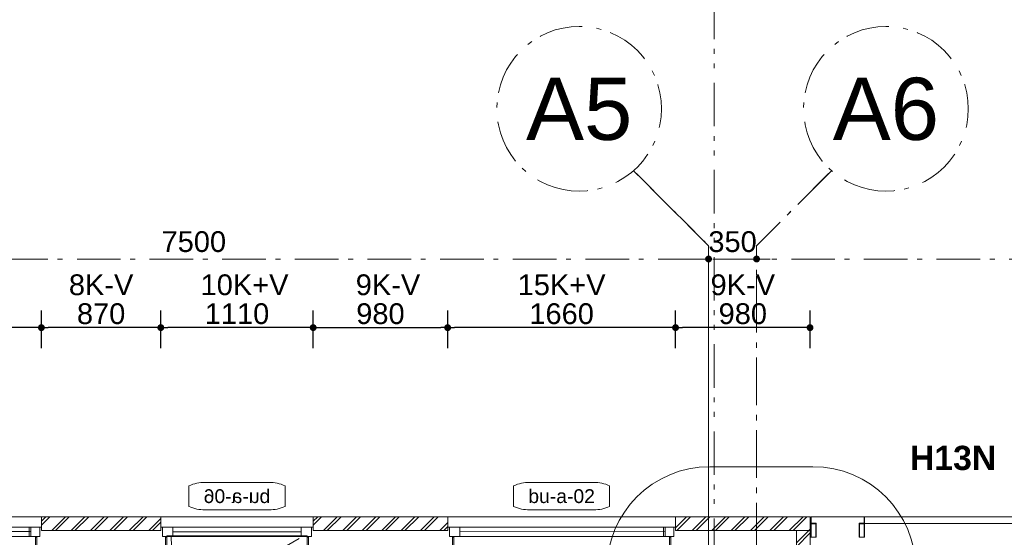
# Model space of a CAD drawing. Header units: millimetres. Extents: x -62314 to 79800, y -34032 to 28340.
# Tile 32 of 256: x 13115 to 20288, y 20485 to 24257. Entities that reach past the tile are written whole.
import ezdxf
from ezdxf.enums import TextEntityAlignment as Align

# ---------------------------------------------------------------- set-up
doc = ezdxf.new("R2010")
doc.units = ezdxf.units.MM
doc.header["$LTSCALE"] = 508
doc.header["$PDMODE"] = 1
doc.header["$PDSIZE"] = -2
for name, pattern in [('Dash Style-1', [0.41664, 0.20828, -0.20836]), ('Dash Style-6', [1.04164, 0.625, -0.20828, 0.06943, -0.13893]), ('Dash Style-8', [1.25, 0.625, -0.20828, 0.06943, -0.13893, 0.06943, -0.13893])]:
    doc.linetypes.add(name, pattern=pattern)
doc.layers.get('0').update_dxf_attribs({"lineweight": 0})
doc.layers.get('DEFPOINTS').update_dxf_attribs({"lineweight": 0})
for name, color, linetype, lineweight in [('(00) tekening-aanzicht grijs', 8, 'Continuous', 0), ('(00) tekening-lijn draairichting', 7, 'Dash Style-1', 0), ('(00) tekening-merk kozijn', 40, 'Continuous', 0), ('(00) tekening-stramien-algemeen', 7, 'Dash Style-6', 0), ('(00) tekening-verwijzing', 33, 'Fence_Line', 0), ('(00) tekst-algemeen', 8, 'Continuous', 0), ('(00) tekst-tekening verwijzing', 8, 'Continuous', 0), ('(02) sloop-demarcatielijn', 5, 'Dash Style-1', 0), ('(21) buitenwanden-X baksteen_metselwerk', 92, 'Continuous', 0), ('(42) binnenwandafwerkingen-R plaatmateriaal algemeen', 12, 'Continuous', 0), ('(__) constructies_materialen-Xh4 alu producten', 140, 'Continuous', 0), ('Dimension', 7, 'Continuous', 0), ('None', 7, 'Continuous', 0)]:
    doc.layers.add(name, color=color, linetype=linetype, lineweight=lineweight)
doc.styles.add('Arial', font='Arial')
doc.styles.add('Arial Bold (bold)', font='Arial Bold')
doc.styles.add('Helvetica', font='Helvetica')
doc.linetypes.add('Fence_Line', pattern='A,0,[1,Fence_Line.shx,S=0.19685,R=0,X=0,Y=-0.441942],-5', length=5)
doc.dimstyles.new('KE __', dxfattribs={"dimtxt": 151.308594, "dimasz": 50.074463, "dimexe": 125, "dimexo": 500, "dimgap": 25, "dimtad": 1, "dimdec": 1, "dimtxsty": 'Helvetica', "dimblk": 'DOT', "dimblk1": 'DOT', "dimblk2": 'DOT', "dimcen": 0, "dimdle": 100, "dimazin": 0, "dimtfac": 0.8, "dimtdec": 1, "dimtix": 1, "dimtmove": 0, "dimatfit": 0, "dimldrblk": 'DOT', "dimfxl": 150, "dimfxlon": 1, "dimfrac": 2, "dimtolj": 1, "dimarcsym": 0})
pattern_1 = [(45, (163395.98, 42314.6), (70.71068, -70.71068), []), (45, (163410.13, 42300.46), (70.71068, -70.71068), [])]

# ---------------------------------------------------------------- blocks, each defined once
blk = doc.blocks.new('alu regel 40x100')
at = {"layer": '(__) constructies_materialen-Xh4 alu producten', "color": 1, "lineweight": 0, "transparency": 33554687, "flags": 128}
for points in [[(0, 100), (0, 0), (40, 0), (40, 100)], [(38, 2), (2, 2), (2, 98), (38, 98)]]:
    blk.add_lwpolyline(points, close=True, dxfattribs=at)
blk = doc.blocks.new('Group-53-1')
at = {"layer": '(00) tekening-aanzicht grijs', "color": 17, "lineweight": 0, "transparency": 33554687, "flags": 128}
blk.add_lwpolyline([(18665.2, 8127.5), (19885.2, 8127.5), (19885.2, 8077.5), (18665.2, 8077.5)], close=True, dxfattribs=at)
at = {"layer": '(__) constructies_materialen-Xh4 alu producten', "color": 1, "lineweight": 0, "transparency": 33554687, "flags": 128}
blk.add_lwpolyline([(18313.1, 8079.5), (18275.1, 8079.5), (18275.1, 8125.5), (18663.2, 8125.5), (18663.2, 8079.5), (18625.2, 8079.5), (18625.2, 8077.5), (18665.2, 8077.5), (18665.2, 8127.5), (18273.1, 8127.5), (18273.1, 8077.5), (18313.1, 8077.5)], close=True, dxfattribs=at)
at = {"layer": 'None', "color": 17, "transparency": 33554687}
for p in [(18273.1, 7977.5), (18625.2, 7977.5)]:
    blk.add_blockref('alu regel 40x100', p, dxfattribs=at)
blk = doc.blocks.new('constructie laagbouw 01 totaal')
at = {"layer": 'None', "color": 17, "transparency": 33554687}
blk.add_blockref('Group-53-1', (0, 0), dxfattribs=at)
blk = doc.blocks.new('_Dot')
at = {"color": 0, "linetype": 'ByBlock', "lineweight": -2}
blk.add_line((-0.5, 0), (-1, 0), dxfattribs=at)
at = {"color": 0, "linetype": 'ByBlock', "const_width": 0.5}
blk.add_lwpolyline([(-0.25, 0, 1), (0.25, 0, 1)], format="xyb", close=True, dxfattribs=at)
blk = doc.blocks.new('*D109')
at = {"layer": 'DEFPOINTS', "color": 0, "transparency": 33554687}
for p in [(11612.7, 22013), (11612.7, 20635.4), (13272.7, 20635.4)]:
    blk.add_point(p, dxfattribs=at)
at = {"layer": 'Dimension', "color": 0, "lineweight": -2, "transparency": 33554687}
for p, q in [((11612.7, 21863), (11612.7, 22138)), ((13272.7, 21863), (13272.7, 22138)), ((13222.6, 22013), (11662.8, 22013))]:
    blk.add_line(p, q, dxfattribs=at)
at = {"layer": 'Dimension', "color": 0, "lineweight": -2, "xscale": 50.07446289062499, "yscale": 50.07446289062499, "zscale": 50.07446289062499, "rotation": 180}
blk.add_blockref('_Dot', (11612.7, 22013), dxfattribs=at)
at = {"layer": 'Dimension', "color": 0, "lineweight": -2, "xscale": 50.07446289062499, "yscale": 50.07446289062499, "zscale": 50.07446289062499}
blk.add_blockref('_Dot', (13272.7, 22013), dxfattribs=at)
at = {"layer": 'Dimension', "color": 0, "lineweight": 0, "transparency": 33554687, "insert": (12442.7, 22113.7), "char_height": 151.31, "attachment_point": 5, "style": 'Helvetica'}
blk.add_mtext('\\A1;1660', dxfattribs=at)
blk = doc.blocks.new('*D112')
at = {"layer": 'DEFPOINTS', "color": 0, "transparency": 33554687}
for p in [(13272.7, 22013), (13272.7, 20635.4), (14142.7, 20635.4)]:
    blk.add_point(p, dxfattribs=at)
at = {"layer": 'Dimension', "color": 0, "lineweight": -2, "transparency": 33554687}
for p, q in [((13272.7, 21863), (13272.7, 22138)), ((14142.7, 21863), (14142.7, 22138)), ((14092.6, 22013), (13322.8, 22013))]:
    blk.add_line(p, q, dxfattribs=at)
at = {"layer": 'Dimension', "color": 0, "lineweight": -2, "xscale": 50.07446289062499, "yscale": 50.07446289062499, "zscale": 50.07446289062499, "rotation": 180}
blk.add_blockref('_Dot', (13272.7, 22013), dxfattribs=at)
at = {"layer": 'Dimension', "color": 0, "lineweight": -2, "xscale": 50.07446289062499, "yscale": 50.07446289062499, "zscale": 50.07446289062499}
blk.add_blockref('_Dot', (14142.7, 22013), dxfattribs=at)
at = {"layer": 'Dimension', "color": 0, "lineweight": 0, "transparency": 33554687, "insert": (13707.7, 22113.7), "char_height": 151.31, "attachment_point": 5, "style": 'Helvetica'}
blk.add_mtext('\\A1;870', dxfattribs=at)
blk = doc.blocks.new('*D113')
at = {"layer": 'DEFPOINTS', "color": 0, "transparency": 33554687}
for p in [(16232.7, 22013), (16232.7, 20635.4), (17892.7, 20635.4)]:
    blk.add_point(p, dxfattribs=at)
at = {"layer": 'Dimension', "color": 0, "lineweight": -2, "transparency": 33554687}
for p, q in [((16232.7, 21863), (16232.7, 22138)), ((17892.7, 21863), (17892.7, 22138)), ((17842.6, 22013), (16282.8, 22013))]:
    blk.add_line(p, q, dxfattribs=at)
at = {"layer": 'Dimension', "color": 0, "lineweight": -2, "xscale": 50.07446289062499, "yscale": 50.07446289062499, "zscale": 50.07446289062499, "rotation": 180}
blk.add_blockref('_Dot', (16232.7, 22013), dxfattribs=at)
at = {"layer": 'Dimension', "color": 0, "lineweight": -2, "xscale": 50.07446289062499, "yscale": 50.07446289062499, "zscale": 50.07446289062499}
blk.add_blockref('_Dot', (17892.7, 22013), dxfattribs=at)
at = {"layer": 'Dimension', "color": 0, "lineweight": 0, "transparency": 33554687, "insert": (17062.7, 22113.7), "char_height": 151.31, "attachment_point": 5, "style": 'Helvetica'}
blk.add_mtext('\\A1;1660', dxfattribs=at)
blk = doc.blocks.new('*D114')
at = {"layer": 'DEFPOINTS', "color": 0, "transparency": 33554687}
for p in [(16232.7, 22013), (15252.7, 20635.4), (16232.7, 20635.4)]:
    blk.add_point(p, dxfattribs=at)
at = {"layer": 'Dimension', "color": 0, "lineweight": -2, "transparency": 33554687}
for p, q in [((15252.7, 21863), (15252.7, 22138)), ((16232.7, 21863), (16232.7, 22138)), ((15302.8, 22013), (16182.6, 22013))]:
    blk.add_line(p, q, dxfattribs=at)
at = {"layer": 'Dimension', "color": 0, "lineweight": -2, "xscale": 50.07446289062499, "yscale": 50.07446289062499, "zscale": 50.07446289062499, "rotation": 180}
blk.add_blockref('_Dot', (15252.7, 22013), dxfattribs=at)
at = {"layer": 'Dimension', "color": 0, "lineweight": -2, "xscale": 50.07446289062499, "yscale": 50.07446289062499, "zscale": 50.07446289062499}
blk.add_blockref('_Dot', (16232.7, 22013), dxfattribs=at)
at = {"layer": 'Dimension', "color": 0, "lineweight": 0, "transparency": 33554687, "insert": (15742.7, 22113.7), "char_height": 151.31, "attachment_point": 5, "style": 'Helvetica'}
blk.add_mtext('\\A1;980', dxfattribs=at)
blk = doc.blocks.new('*D115')
at = {"layer": 'DEFPOINTS', "color": 0, "transparency": 33554687}
for p in [(14142.7, 22013), (14142.7, 20635.4), (15252.7, 20635.4)]:
    blk.add_point(p, dxfattribs=at)
at = {"layer": 'Dimension', "color": 0, "lineweight": -2, "transparency": 33554687}
for p, q in [((14142.7, 21863), (14142.7, 22138)), ((15252.7, 21863), (15252.7, 22138)), ((15202.6, 22013), (14192.8, 22013))]:
    blk.add_line(p, q, dxfattribs=at)
at = {"layer": 'Dimension', "color": 0, "lineweight": -2, "xscale": 50.07446289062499, "yscale": 50.07446289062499, "zscale": 50.07446289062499, "rotation": 180}
blk.add_blockref('_Dot', (14142.7, 22013), dxfattribs=at)
at = {"layer": 'Dimension', "color": 0, "lineweight": -2, "xscale": 50.07446289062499, "yscale": 50.07446289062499, "zscale": 50.07446289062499}
blk.add_blockref('_Dot', (15252.7, 22013), dxfattribs=at)
at = {"layer": 'Dimension', "color": 0, "lineweight": 0, "transparency": 33554687, "insert": (14697.7, 22113.7), "char_height": 151.31, "attachment_point": 5, "style": 'Helvetica'}
blk.add_mtext('\\A1;1110', dxfattribs=at)
blk = doc.blocks.new('*D116')
at = {"layer": 'DEFPOINTS', "color": 0, "transparency": 33554687}
for p in [(17892.7, 22013), (17892.7, 20635.4), (18872.7, 20635.4)]:
    blk.add_point(p, dxfattribs=at)
at = {"layer": 'Dimension', "color": 0, "lineweight": -2, "transparency": 33554687}
for p, q in [((17892.7, 21863), (17892.7, 22138)), ((18872.7, 21863), (18872.7, 22138)), ((18822.6, 22013), (17942.8, 22013))]:
    blk.add_line(p, q, dxfattribs=at)
at = {"layer": 'Dimension', "color": 0, "lineweight": -2, "xscale": 50.07446289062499, "yscale": 50.07446289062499, "zscale": 50.07446289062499, "rotation": 180}
blk.add_blockref('_Dot', (17892.7, 22013), dxfattribs=at)
at = {"layer": 'Dimension', "color": 0, "lineweight": -2, "xscale": 50.07446289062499, "yscale": 50.07446289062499, "zscale": 50.07446289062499}
blk.add_blockref('_Dot', (18872.7, 22013), dxfattribs=at)
at = {"layer": 'Dimension', "color": 0, "lineweight": 0, "transparency": 33554687, "insert": (18382.7, 22113.7), "char_height": 151.31, "attachment_point": 5, "style": 'Helvetica'}
blk.add_mtext('\\A1;980', dxfattribs=at)
blk = doc.blocks.new('00-merk kozijn')
at = {"layer": '(00) tekening-merk kozijn', "color": 2, "lineweight": 0, "transparency": 33554687, "flags": 128}
blk.add_lwpolyline([(233.3, 50, 0.105357), (349.4, 74.7), (350, 75), (350, 225), (349.4, 225.3, 0.105357), (233.3, 250), (-233.3, 250, 0.105357), (-349.4, 225.3), (-350, 225), (-350, 75), (-349.4, 74.7, 0.105357), (-233.3, 50)], format="xyb", close=True, dxfattribs=at)
at = {"layer": 'None', "color": 7, "linetype": 'Continuous', "lineweight": 0, "transparency": 33554687}
blk.add_point((0, 0), dxfattribs=at)
at = {"layer": '(00) tekening-merk kozijn', "color": 2, "transparency": 33554687, "style": 'Arial'}
blk.add_attdef('MERK', text='', height=100.7, dxfattribs=at).set_placement((0, 149.9), align=Align.MIDDLE_CENTER)
blk = doc.blocks.new('kozijn aansluiting-hoek zonder lijst')
at = {"layer": '(42) binnenwandafwerkingen-R plaatmateriaal algemeen', "color": 17, "lineweight": 0, "transparency": 33554687, "flags": 128}
blk.add_lwpolyline([(-32, 469), (-22, 469), (-22, 75), (-32, 75)], close=True, dxfattribs=at)
at = {"layer": 'None', "color": 17, "lineweight": 0, "transparency": 33554687}
blk.add_line((-17, 255), (-17, 469), dxfattribs=at)
at = {"layer": 'None', "color": 17, "lineweight": 0, "transparency": 33554687, "flags": 128}
blk.add_lwpolyline([(-76, 70), (0, 70), (0, 0), (-76, 0)], close=True, dxfattribs=at)
at = {"layer": 'None', "color": 7, "linetype": 'Continuous', "lineweight": 0, "transparency": 33554687}
for p in [(0, 0), (12, -75)]:
    blk.add_point(p, dxfattribs=at)
blk = doc.blocks.new('bu-a-06 plt')
at = {"layer": '(00) tekening-lijn draairichting', "color": 17, "lineweight": 0, "transparency": 33554687, "flags": 128}
blk.add_lwpolyline([(909.1, -297.9, 0.12979), (1034, 175), (76, 175)], format="xyb", close=True, dxfattribs=at)
at = {"layer": 'None', "color": 17, "lineweight": 0, "transparency": 33554687}
blk.add_line((1022, 210), (88, 210), dxfattribs=at)
at = {"layer": 'None', "color": 17, "lineweight": 0, "transparency": 33554687, "flags": 128}
for points in [[(0, 320), (1110, 320), (1110, 245), (0, 245)], [(88, 245), (1022, 245), (1022, 175), (88, 175)], [(44, 180), (1066, 180), (1066, -224), (44, -224)]]:
    blk.add_lwpolyline(points, close=True, dxfattribs=at)
at = {"layer": 'None', "color": 7, "linetype": 'Continuous', "lineweight": 0, "transparency": 33554687}
blk.add_point((0, 0), dxfattribs=at)
at = {"layer": '(00) tekst-algemeen', "color": 17, "transparency": 33554687}
blk.add_blockref('00-merk kozijn', (555, 320), dxfattribs=at).add_auto_attribs({'MERK': 'bu-a-06'})
at = {"layer": 'None', "color": 17, "transparency": 33554687, "rotation": 180}
blk.add_blockref('kozijn aansluiting-hoek zonder lijst', (12, 245), dxfattribs=at)
at = {"layer": 'None', "color": 17, "transparency": 33554687, "xscale": -1, "rotation": 180}
blk.add_blockref('kozijn aansluiting-hoek zonder lijst', (1098, 245), dxfattribs=at)
blk = doc.blocks.new('bu-a-02 plt')
at = {"layer": 'None', "color": 17, "lineweight": 0, "transparency": 33554687}
blk.add_line((88, 210), (1584, 212.5), dxfattribs=at)
at = {"layer": 'None', "color": 17, "lineweight": 0, "transparency": 33554687, "flags": 128}
for points in [[(0, 320), (1660, 320), (1660, 245), (0, 245)], [(88, 245), (1584, 245), (1584, 175), (88, 175)], [(44, 175), (1616, 175), (1616, -224), (44, -224)]]:
    blk.add_lwpolyline(points, close=True, dxfattribs=at)
at = {"layer": 'None', "color": 7, "linetype": 'Continuous', "lineweight": 0, "transparency": 33554687}
blk.add_point((0, 0), dxfattribs=at)
at = {"layer": '(00) tekst-algemeen', "color": 17, "transparency": 33554687}
blk.add_blockref('00-merk kozijn', (830, 320), dxfattribs=at).add_auto_attribs({'MERK': 'bu-a-02'})
at = {"layer": 'None', "color": 17, "transparency": 33554687, "rotation": 180}
blk.add_blockref('kozijn aansluiting-hoek zonder lijst', (12, 245), dxfattribs=at)
at = {"layer": 'None', "color": 17, "transparency": 33554687, "xscale": -1, "rotation": 180}
blk.add_blockref('kozijn aansluiting-hoek zonder lijst', (1648, 245), dxfattribs=at)
blk = doc.blocks.new('Group-162-1')
at = {"layer": '(00) tekening-verwijzing', "color": 7, "linetype": 'Continuous', "lineweight": 0, "transparency": 33554687, "flags": 128}
blk.add_lwpolyline([(-145089.1, -21314.6), (-144502.2, -21314.6, -1), (-144502.2, -22814.6), (-145254.1, -22814.6, -1), (-145254.1, -21314.6)], format="xyb", close=True, dxfattribs=at)
at = {"layer": '(00) tekst-tekening verwijzing', "color": 17, "style": 'Arial Bold (bold)'}
blk.add_text('H13N', height=176.21, dxfattribs=at).set_placement((-143166.5, -21162.4), align=Align.TOP_RIGHT)
blk = doc.blocks.new('00-stramienbol')
at = {"layer": '(00) tekening-stramien-algemeen', "color": 2, "lineweight": 0, "transparency": 33554687, "flags": 128}
blk.add_lwpolyline([(0, 600), (58.8, 597.1), (117.1, 588.5), (174.2, 574.2), (229.6, 554.3), (282.8, 529.2), (333.3, 498.9), (380.6, 463.8), (424.3, 424.3), (463.8, 380.6), (498.9, 333.3), (529.2, 282.8), (554.3, 229.6), (574.2, 174.2), (588.5, 117.1), (597.1, 58.8), (600, 0), (597.1, -58.8), (588.5, -117.1), (574.2, -174.2), (554.3, -229.6), (529.2, -282.8), (498.9, -333.3), (463.8, -380.6), (424.3, -424.3), (380.6, -463.8), (333.3, -498.9), (282.8, -529.2), (229.6, -554.3), (174.2, -574.2), (117.1, -588.5), (58.8, -597.1), (0, -600), (-58.8, -597.1), (-117.1, -588.5), (-174.2, -574.2), (-229.6, -554.3), (-282.8, -529.2), (-333.3, -498.9), (-380.6, -463.8), (-424.3, -424.3), (-463.8, -380.6), (-498.9, -333.3), (-529.2, -282.8), (-554.3, -229.6), (-574.2, -174.2), (-588.5, -117.1), (-597.1, -58.8), (-600, 0), (-597.1, 58.8), (-588.5, 117.1), (-574.2, 174.2), (-554.3, 229.6), (-529.2, 282.8), (-498.9, 333.3), (-463.8, 380.6), (-424.3, 424.3), (-380.6, 463.8), (-333.3, 498.9), (-282.8, 529.2), (-229.6, 554.3), (-174.2, 574.2), (-117.1, 588.5), (-58.8, 597.1)], close=True, dxfattribs=at)
at = {"layer": '(00) tekening-stramien-algemeen', "color": 7, "linetype": 'Continuous', "lineweight": 0, "transparency": 33554687}
for p in [(0, 600), (-600, 0), (0, 0), (600, 0), (0, -600)]:
    blk.add_point(p, dxfattribs=at)
at = {"layer": '(00) tekening-stramien-algemeen', "color": 2, "transparency": 33554687, "style": 'Arial'}
blk.add_attdef('hoofdveld', text='', height=453.1, dxfattribs=at).set_placement((0, 0), align=Align.MIDDLE_CENTER)
at = {"layer": 'None', "color": 0, "flags": 1}
for tag, p in [('subveld_1', (-600, -1415.6)), ('subveld_2', (-600, -2231.2))]:
    blk.add_attdef(tag, p, '', height=453.1, dxfattribs=at)
blk = doc.blocks.new('*D406')
at = {"layer": '(00) tekening-stramien-algemeen', "color": 0, "lineweight": -2, "transparency": 33554687}
for p, q in [((34457.3, -497.2), (27057.5, -497.2)), ((27007.4, -502.8), (27007.4, -622.2)), ((34507.4, -900), (34507.4, -622.2))]:
    blk.add_line(p, q, dxfattribs=at)
at = {"layer": 'DEFPOINTS', "color": 0, "transparency": 33554687}
for p in [(27007.4, -2.8), (34507.4, -400), (27007.4, -497.2)]:
    blk.add_point(p, dxfattribs=at)
at = {"layer": '(00) tekening-stramien-algemeen', "color": 0, "lineweight": -2, "xscale": 50.07446289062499, "yscale": 50.07446289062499, "zscale": 50.07446289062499, "rotation": 180}
blk.add_blockref('_Dot', (27007.4, -497.2), dxfattribs=at)
at = {"layer": '(00) tekening-stramien-algemeen', "color": 0, "lineweight": -2, "xscale": 50.07446289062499, "yscale": 50.07446289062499, "zscale": 50.07446289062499}
blk.add_blockref('_Dot', (34507.4, -497.2), dxfattribs=at)
at = {"layer": '(00) tekening-stramien-algemeen', "color": 0, "lineweight": 0, "transparency": 33554687, "insert": (30757.4, -371.6), "char_height": 151.31, "attachment_point": 5, "style": 'Helvetica'}
blk.add_mtext('\\A1;7500', dxfattribs=at)
blk = doc.blocks.new('*D407')
at = {"layer": '(00) tekening-stramien-algemeen', "color": 0, "lineweight": -2, "transparency": 33554687}
for p, q in [((34457.3, -497.2), (34407.3, -497.2)), ((34857.4, -497.2), (34507.4, -497.2)), ((34907.5, -497.2), (34957.6, -497.2)), ((34507.4, -900), (34507.4, -622.2)), ((34857.4, -900), (34857.4, -622.2))]:
    blk.add_line(p, q, dxfattribs=at)
at = {"layer": 'DEFPOINTS', "color": 0, "transparency": 33554687}
for p in [(34507.4, -400), (34857.4, -400), (34507.4, -497.2)]:
    blk.add_point(p, dxfattribs=at)
at = {"layer": '(00) tekening-stramien-algemeen', "color": 0, "lineweight": -2, "xscale": 50.07446289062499, "yscale": 50.07446289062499, "zscale": 50.07446289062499}
blk.add_blockref('_Dot', (34507.4, -497.2), dxfattribs=at)
at = {"layer": '(00) tekening-stramien-algemeen', "color": 0, "lineweight": -2, "xscale": 50.07446289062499, "yscale": 50.07446289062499, "zscale": 50.07446289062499, "rotation": 180}
blk.add_blockref('_Dot', (34857.4, -497.2), dxfattribs=at)
at = {"layer": '(00) tekening-stramien-algemeen', "color": 0, "lineweight": 0, "transparency": 33554687, "insert": (34682.4, -371.6), "char_height": 151.31, "attachment_point": 5, "style": 'Helvetica'}
blk.add_mtext('\\A1;350', dxfattribs=at)
blk = doc.blocks.new('*D410')
at = {"layer": '(00) tekening-stramien-algemeen', "color": 0, "lineweight": -2, "transparency": 33554687}
for p, q in [((42307.3, -497.2), (34907.5, -497.2)), ((42357.4, -500), (42357.4, -622.2)), ((34857.4, -847.2), (34857.4, -622.2))]:
    blk.add_line(p, q, dxfattribs=at)
at = {"layer": 'DEFPOINTS', "color": 0, "transparency": 33554687}
for p in [(42357.4, 0), (34857.4, -347.2), (34857.4, -497.2)]:
    blk.add_point(p, dxfattribs=at)
at = {"layer": '(00) tekening-stramien-algemeen', "color": 0, "lineweight": -2, "xscale": 50.07446289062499, "yscale": 50.07446289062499, "zscale": 50.07446289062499, "rotation": 180}
blk.add_blockref('_Dot', (34857.4, -497.2), dxfattribs=at)
at = {"layer": '(00) tekening-stramien-algemeen', "color": 0, "lineweight": -2, "xscale": 50.07446289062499, "yscale": 50.07446289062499, "zscale": 50.07446289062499}
blk.add_blockref('_Dot', (42357.4, -497.2), dxfattribs=at)
at = {"layer": '(00) tekening-stramien-algemeen', "color": 0, "lineweight": 0, "transparency": 33554687, "insert": (38607.4, -371.6), "char_height": 151.31, "attachment_point": 5, "style": 'Helvetica'}
blk.add_mtext('\\A1;7500', dxfattribs=at)
blk = doc.blocks.new('stramien langsgevel blok A')
at = {"layer": '(00) tekening-stramien-algemeen', "color": 2, "lineweight": 0, "transparency": 33554687, "flags": 128}
for points in [[(34507.4, -2374.9), (34507.4, -400), (33961, 146.4)], [(35403.9, 146.4), (34857.4, -400), (34857.4, -2374.9)]]:
    blk.add_lwpolyline(points, dxfattribs=at)
at = {"layer": '(00) tekening-stramien-algemeen', "color": 2}
ref = blk.add_blockref('00-stramienbol', (33565, 597.2), dxfattribs=dict(at, rotation=180))
ref.add_attrib('hoofdveld', 'A5', dxfattribs={"color": 2, "transparency": 33554687, "height": 453.1, "style": 'Arial'}).set_placement((33565, 597.2), align=Align.MIDDLE_CENTER)
ref = blk.add_blockref('00-stramienbol', (35799.8, 597.2), dxfattribs=dict(at, rotation=180))
ref.add_attrib('hoofdveld', 'A6', dxfattribs={"color": 2, "transparency": 33554687, "height": 453.1, "style": 'Arial'}).set_placement((35799.8, 597.2), align=Align.MIDDLE_CENTER)
at = {"layer": '(00) tekening-stramien-algemeen', "color": 2, "lineweight": 0, "transparency": 33554687}
for base, p1, p2, picture, middle in [((27007.4, -497.2), (34507.4, -400), (27007.4, -2.8), '*D406', (30757.4, -371.6)), ((34857.4, -497.2), (42357.4, 0), (34857.4, -347.2), '*D410', (38607.4, -371.6)), ((34507.4, -497.2), (34857.4, -400), (34507.4, -400), '*D407', (34682.4, -371.6))]:
    dim = blk.add_linear_dim(base=base, p1=p1, p2=p2, dimstyle='KE __', override={"dimtxt": 151.308594, "dimgap": 50, "dimdec": 0, "dimpost": '<>', "dimtxsty": 'Helvetica', "dimtmove": 2}, dxfattribs=at)
    dim.commit()
    dim.dimension.update_dxf_attribs({"geometry": picture, "text_midpoint": middle})

msp = doc.modelspace()

# ---------------------------------------------------------------- hatches: boundary and pattern name
at = {"layer": '(21) buitenwanden-X baksteen_metselwerk', "linetype": 'Continuous', "lineweight": 0, "transparency": 33554687}
h = msp.add_hatch(dxfattribs=at)
h.set_pattern_fill('(__)F metselwerk 2', color=253, style=0, pattern_type=2)
h.set_pattern_definition(pattern_1)
h.paths.add_polyline_path([(14142.72, 20535.36), (14142.72, 20635.36), (13272.72, 20635.36), (13272.72, 20535.36)])
h = msp.add_hatch(dxfattribs=at)
h.set_pattern_fill('(__)F metselwerk 2', color=253, style=0, pattern_type=2)
h.set_pattern_definition(pattern_1)
h.paths.add_polyline_path([(16232.72, 20535.36), (16232.72, 20635.36), (15252.72, 20635.36), (15252.72, 20535.36)])
h = msp.add_hatch(dxfattribs=at)
h.set_pattern_fill('(__)F metselwerk 2', color=253, style=0, pattern_type=2)
h.set_pattern_definition(pattern_1)
h.paths.add_polyline_path([(17892.72, 20635.36), (18872.72, 20635.36), (18872.72, 20535.36), (17892.72, 20535.36)])
h = msp.add_hatch(dxfattribs=at)
h.set_pattern_fill('(__)F metselwerk 2', color=253, style=0, pattern_type=2)
h.set_pattern_definition(pattern_1)
h.paths.add_polyline_path([(18772.72, 20535.36), (18872.72, 20535.36), (18872.72, 17179.17), (18772.72, 17179.17)])

# ---------------------------------------------------------------- linework, layer by layer
at = {"layer": '(00) tekening-stramien-algemeen', "color": 2, "lineweight": 0, "transparency": 33554687}
msp.add_line((57450, 20635.36), (-21063.27, 20635.36), dxfattribs=at)
at = {"layer": '(00) tekening-stramien-algemeen', "color": 2, "lineweight": 0, "transparency": 33554687, "flags": 128}
for points in [[(18133.04, 6631.11), (18133.04, 22610.28), (17586.59, 23156.73)], [(18483.04, 6631.11), (18483.04, 22610.28), (19029.49, 23156.73)]]:
    msp.add_lwpolyline(points, dxfattribs=at)
at = {"layer": '(02) sloop-demarcatielijn', "color": 6, "linetype": 'Dash Style-8', "lineweight": 0, "transparency": 33554687, "flags": 128}
msp.add_lwpolyline([(10976.68, 11627.91), (18174.75, 11627.91), (18174.75, 28339.61)], dxfattribs=at)
at = {"layer": '(21) buitenwanden-X baksteen_metselwerk', "color": 7, "lineweight": 0, "transparency": 33554687, "flags": 128}
for points in [[(14142.72, 20535.36), (14142.72, 20635.36), (13272.72, 20635.36), (13272.72, 20535.36)], [(16232.72, 20535.36), (16232.72, 20635.36), (15252.72, 20635.36), (15252.72, 20535.36)], [(17892.72, 20635.36), (18872.72, 20635.36), (18872.72, 20535.36), (17892.72, 20535.36)], [(18772.72, 20535.36), (18872.72, 20535.36), (18872.72, 17179.17), (18772.72, 17179.17)]]:
    msp.add_lwpolyline(points, close=True, dxfattribs=at)

# ---------------------------------------------------------------- block references
at = {"layer": 'None', "color": 17, "transparency": 33554687}
for name, p in [('stramien langsgevel blok A', (-16374.38, 23010.29)), ('Group-162-1', (163395.98, 42314.6)), ('bu-a-02 plt', (11612.72, 20315.36)), ('bu-a-02 plt', (16232.72, 20315.36)), ('constructie laagbouw 01 totaal', (604.57, 12507.88))]:
    msp.add_blockref(name, p, dxfattribs=at)
at = {"layer": 'None', "color": 17, "transparency": 33554687, "xscale": -1}
msp.add_blockref('bu-a-06 plt', (15252.72, 20315.36), dxfattribs=at)

# ---------------------------------------------------------------- texts
at = {"layer": 'None', "color": 17, "transparency": 33554687, "char_height": 151.309, "attachment_point": 8, "line_spacing_factor": 0.834288, "style": 'Helvetica'}
for s, insert in [('8K-V', (13707.72, 22247.59)), ('10K+V', (14752.72, 22247.59)), ('9K-V', (15797.72, 22247.59)), ('15K+V', (17062.72, 22247.59)), ('9K-V', (18382.72, 22247.59))]:
    msp.add_mtext(s, dxfattribs=dict(at, insert=insert))

# ---------------------------------------------------------------- dimensions: what is measured, and where the dimension line sits
at = {"layer": 'Dimension', "color": 17, "lineweight": 0, "transparency": 33554687}
for base, p1, p2, picture, middle in [((11612.72, 22013.04), (13272.72, 20635.36), (11612.72, 20635.36), '*D109', (12442.72, 22113.69)), ((13272.72, 22013.04), (14142.72, 20635.36), (13272.72, 20635.36), '*D112', (13707.72, 22113.69)), ((14142.72, 22013.04), (15252.72, 20635.36), (14142.72, 20635.36), '*D115', (14697.72, 22113.69)), ((16232.72, 22013.04), (15252.72, 20635.36), (16232.72, 20635.36), '*D114', (15742.72, 22113.69)), ((16232.72, 22013.04), (17892.72, 20635.36), (16232.72, 20635.36), '*D113', (17062.72, 22113.69)), ((17892.72, 22013.04), (18872.72, 20635.36), (17892.72, 20635.36), '*D116', (18382.72, 22113.69))]:
    dim = msp.add_linear_dim(base=base, p1=p1, p2=p2, dimstyle='KE __', override={"dimgap": 25, "dimpost": '<>', "dimtxsty": 'Helvetica', "dimtmove": 2}, dxfattribs=at)
    dim.commit()
    dim.dimension.update_dxf_attribs({"geometry": picture, "text_midpoint": middle})

doc.saveas('drawing.dxf')
